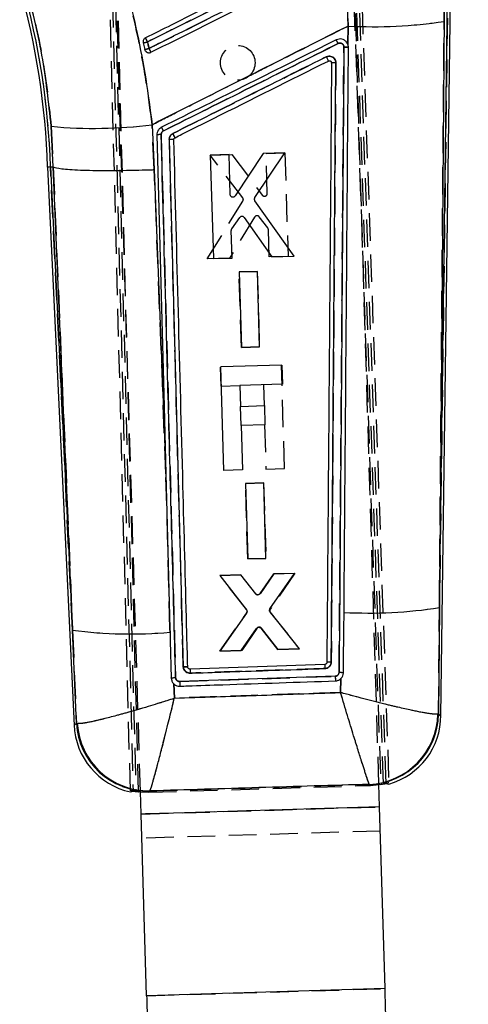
# Model space of a CAD drawing. Extents: x 74 to 743, y 83 to 557.
# Tile 3 of 13: x 248 to 290, y 318 to 409. Entities that reach past the tile are written whole.
import ezdxf

# ---------------------------------------------------------------- set-up
doc = ezdxf.new("R2010")
doc.units = 0
doc.header["$LTSCALE"] = 2
doc.linetypes.add('HIDDEN', pattern=[1.905, 1.27, -0.635])
doc.layers.get('0').update_dxf_attribs({"linetype": 'CONTINUOUS'})
doc.styles.add('SLDTEXTSTYLE0', font='TXT', dxfattribs={"width": 0.75})
doc.dimstyles.new('SLDDIMSTYLE0', dxfattribs={"dimtxt": 7, "dimasz": 6.604, "dimexe": 0, "dimexo": 0.0625, "dimgap": 1.75, "dimtad": 1, "dimdec": 0, "dimrnd": 1e-09, "dimzin": 12, "dimtxsty": 'SLDTEXTSTYLE0', "dimsah": 1, "dimcen": 0.09, "dimazin": 3, "dimtfac": 1, "dimtdec": 0, "dimtofl": 0, "dimtmove": 0, "dimatfit": 3, "dimtolj": 1, "dimtzin": 12})

# ---------------------------------------------------------------- blocks, each defined once
blk = doc.blocks.new('_D_1')
at = {"color": 179, "linetype": 'CONTINUOUS'}
for p, q in [((266.253, 455.863), (351.827, 455.863)), ((349.827, 135.268), (349.827, 455.863)), ((278.786, 135.268), (351.827, 135.268))]:
    blk.add_line(p, q, dxfattribs=at)
for points in [[(349.827, 455.863), (348.811, 449.259), (350.843, 449.259)], [(349.827, 135.268), (350.843, 141.872), (348.811, 141.872)]]:
    blk.add_solid(points, dxfattribs=at)
at = {"color": 179, "linetype": 'CONTINUOUS', "insert": (340.803, 296.443, 0.1), "char_height": 7, "attachment_point": 1, "rotation": 90, "style": 'SLDTEXTSTYLE0'}
blk.add_mtext('321', dxfattribs=at)

msp = doc.modelspace()

# ---------------------------------------------------------------- linework, layer by layer
at = {"color": 7, "linetype": 'HIDDEN'}
for p, q in [((255.908295, 441.434601), (258.615158, 337.989094)), ((258.362309, 338.040011), (255.692234, 441.326955)), ((256.200192, 441.025222), (258.864127, 337.975854)), ((259.115328, 337.942215), (256.415117, 441.133508)), ((281.955865, 338.696549), (278.962611, 426.040912)), ((278.467922, 425.913194), (281.459466, 338.618735)), ((281.708166, 338.667834), (278.706626, 425.453374)), ((279.20249, 425.58133), (282.205162, 338.763053)), ((281.281588, 338.638956), (279.019049, 413.513312)), ((259.291656, 337.973462), (257.029086, 412.848825)), ((278.279436, 413.089791), (278.437438, 408.56866)), ((287.651728, 413.095528), (286.870761, 354.924748)), ((287.308101, 409.000928), (287.349691, 413.099581)), ((278.437438, 408.56866), (278.419133, 406.898299)), ((276.872396, 405.291298), (276.905914, 405.232379)), ((276.918, 405.16294), (276.948024, 405.172253)), ((276.918, 405.16294), (276.918006, 405.163774)), ((251.055086, 399.323786), (251.243399, 395.584295)), ((260.569071, 395.329023), (260.369846, 399.473855)), ((262.111283, 398.107046), (261.952923, 398.104811)), ((262.36918, 398.089001), (262.354776, 398.093099)), ((265.728033, 396.655479), (267.721165, 396.716097)), ((268.730575, 392.715717), (265.728033, 396.655479)), ((267.721165, 396.716097), (270.53307, 392.973)), ((270.880088, 396.81215), (272.615874, 396.86493)), ((270.990506, 393.133933), (270.880088, 396.81215)), ((272.615874, 396.86493), (272.902286, 387.329364)), ((253.027448, 352.850439), (250.989599, 395.5744)), ((251.243399, 395.584295), (251.244353, 395.583967)), ((261.63573, 367.254833), (260.569071, 395.329023)), ((265.453945, 387.102971), (268.744606, 392.428884)), ((269.826638, 390.951211), (267.516549, 387.165653)), ((271.037362, 389.955277), (270.245622, 390.974978)), ((271.166396, 387.276607), (271.090378, 389.807785)), ((267.516549, 387.165653), (265.453945, 387.102971)), ((272.902286, 387.329364), (271.166396, 387.276607)), ((268.392948, 385.891939), (270.058516, 385.94258)), ((268.602257, 378.920929), (268.392948, 385.891939)), ((270.058516, 385.94258), (270.267902, 378.971564)), ((262.011285, 352.963323), (261.330984, 378.800096)), ((270.267902, 378.971564), (268.602257, 378.920929)), ((266.655189, 377.121368), (266.69198, 377.122478)), ((266.655189, 377.121368), (266.708159, 375.368433)), ((272.583093, 367.756272), (272.294951, 377.291793)), ((266.708159, 375.368433), (268.461094, 375.421399)), ((270.634834, 375.487084), (270.693103, 373.558769)), ((268.521204, 373.493137), (268.495567, 373.492362)), ((268.495567, 373.492362), (268.548964, 371.725285)), ((268.548964, 371.725285), (268.574644, 371.726068)), ((270.746501, 371.791692), (270.870006, 367.704505)), ((270.870006, 367.704505), (272.583093, 367.756272)), ((268.986308, 366.385968), (270.651879, 366.436617)), ((269.1956, 359.415056), (268.986308, 366.385968)), ((270.651879, 366.436617), (270.861248, 359.465683)), ((270.861248, 359.465683), (269.1956, 359.415056)), ((266.642088, 357.882464), (268.530428, 357.939893)), ((269.086129, 354.76386), (266.642088, 357.882464)), ((268.530428, 357.939893), (269.913641, 356.20133)), ((270.321116, 356.214905), (271.596639, 358.033137)), ((273.520483, 358.091639), (271.259407, 354.793893)), ((271.596639, 358.033137), (273.520483, 358.091639)), ((266.604723, 350.904146), (269.094325, 354.462141)), ((271.269949, 354.492487), (273.94104, 351.127164)), ((286.796118, 345.100867), (286.870761, 354.924748)), ((253.027448, 352.850439), (253.381421, 344.264956)), ((262.019257, 352.659399), (262.011285, 352.963323)), ((270.037179, 353.011491), (268.634726, 350.965859)), ((271.981892, 351.067604), (270.44813, 353.02476)), ((268.634726, 350.965859), (266.604723, 350.904146)), ((273.94104, 351.127164), (271.981892, 351.067604)), ((263.653011, 349.441992), (263.651529, 349.461378)), ((262.417277, 346.577519), (262.367006, 347.899476)), ((262.913459, 348.115267), (277.260894, 348.598951)), ((277.763863, 348.363297), (277.748855, 347.094731)), ((253.381421, 344.264956), (253.457698, 344.250301)), ((286.796118, 345.100867), (286.738299, 345.088767)), ((259.292375, 337.949688), (260.06519, 337.902466)), ((260.06519, 337.902466), (280.504751, 338.520104)), ((260.103456, 337.948093), (260.06519, 337.902466)), ((260.150166, 338.003794), (260.170489, 338.02055)), ((280.401704, 338.627012), (280.417674, 338.614458)), ((280.504751, 338.520104), (280.464823, 338.56337)), ((280.504751, 338.520104), (281.282295, 338.615553)), ((281.344684, 336.550938), (259.354721, 335.88645)), ((259.354863, 335.881757), (281.344825, 336.546244)), ((281.41218, 334.317269), (259.422218, 333.652781)), ((259.861381, 319.119492), (281.851344, 319.78398))]:
    msp.add_line(p, q, dxfattribs=at)
at = {"color": 7, "linetype": 'CONTINUOUS'}
for p, q in [((278.437438, 408.56866), (278.279436, 413.089791)), ((286.870761, 354.924748), (287.651728, 413.095528)), ((287.006739, 344.912948), (287.92207, 413.091892)), ((287.349691, 413.099581), (287.308101, 409.000928)), ((278.419133, 406.898299), (278.437438, 408.56866)), ((259.543389, 407.018164), (259.685549, 406.420568)), ((278.419133, 406.898299), (278.410816, 406.917805)), ((251.243399, 395.584295), (251.055086, 399.323786)), ((260.369846, 399.473855), (260.569071, 395.329023)), ((267.461028, 396.70884), (265.725223, 396.656716)), ((265.725223, 396.656716), (266.015095, 387.121255)), ((267.572904, 393.030653), (267.461028, 396.70884)), ((270.619988, 396.803686), (268.039223, 392.897645)), ((269.853965, 392.749662), (272.613143, 396.863529)), ((272.613143, 396.863529), (270.619988, 396.803686)), ((250.719428, 395.563865), (253.175899, 344.063366)), ((250.989599, 395.5744), (251.243399, 395.584295)), ((250.989599, 395.5744), (253.027448, 352.850439)), ((251.244353, 395.583967), (251.243399, 395.584295)), ((273.463516, 387.345003), (269.857279, 392.462501)), ((267.718063, 389.854977), (268.446788, 390.920618)), ((268.866443, 390.922183), (271.400891, 387.283029)), ((267.751005, 387.173401), (267.674049, 389.70455)), ((266.015095, 387.121255), (267.751005, 387.173401)), ((271.400891, 387.283029), (273.463516, 387.345003)), ((270.073241, 385.942707), (268.407654, 385.892691)), ((268.407654, 385.892691), (268.619563, 378.921749)), ((270.285226, 378.971787), (270.073241, 385.942707)), ((268.619563, 378.921749), (270.285226, 378.971787)), ((272.3374, 377.293074), (266.697638, 377.12265)), ((266.985781, 367.587136), (266.697638, 377.12265)), ((272.3374, 377.293074), (272.39037, 375.540132)), ((272.39037, 375.540132), (268.463695, 375.421481)), ((268.463695, 375.421481), (268.521964, 373.493159)), ((268.521964, 373.493159), (270.719502, 373.559566)), ((270.719502, 373.559566), (270.772899, 371.79249)), ((270.772899, 371.79249), (268.575361, 371.726083)), ((268.575361, 371.726083), (268.698867, 367.638903)), ((261.63573, 367.254833), (262.011285, 352.963323)), ((268.698867, 367.638903), (266.985781, 367.587136)), ((270.658742, 366.436506), (268.993153, 366.38649)), ((268.993153, 366.38649), (269.205074, 359.415637)), ((270.87074, 359.465675), (270.658742, 366.436506)), ((269.205074, 359.415637), (270.87074, 359.465675)), ((268.537532, 357.940698), (266.613665, 357.882926)), ((266.613665, 357.882926), (269.069735, 354.727725)), ((269.920513, 356.202798), (268.537532, 357.940698)), ((271.603778, 358.032765), (270.328064, 356.213847)), ((271.240862, 354.82897), (273.492141, 358.089464)), ((273.492141, 358.089464), (271.603778, 358.032765)), ((269.077412, 354.426237), (266.614395, 350.905763)), ((273.950791, 351.126129), (271.250898, 354.527311)), ((286.870761, 354.924748), (286.796118, 345.100867)), ((253.381421, 344.264956), (253.027448, 352.850439)), ((262.011285, 352.963323), (262.019257, 352.659399)), ((268.573564, 350.964615), (269.986353, 353.010805)), ((270.397355, 353.022376), (271.920766, 351.065153)), ((266.614395, 350.905763), (268.573564, 350.964615)), ((271.920766, 351.065153), (273.950791, 351.126129)), ((276.288094, 349.683629), (263.862242, 349.262686)), ((263.653011, 349.441992), (263.651529, 349.461378)), ((262.367006, 347.899476), (262.417277, 346.577519)), ((277.748855, 347.094731), (277.763863, 348.363297)), ((253.381421, 344.264956), (253.457698, 344.250301)), ((286.796118, 345.100867), (286.738299, 345.088767)), ((258.365137, 337.930622), (258.615158, 337.989094)), ((258.864127, 337.975854), (259.292375, 337.949688)), ((259.354721, 335.88645), (259.291656, 337.973462)), ((260.170489, 338.02055), (260.150166, 338.003794)), ((280.417674, 338.614458), (280.401704, 338.627012)), ((281.344684, 336.550938), (281.281588, 338.638956)), ((281.282295, 338.615553), (281.708166, 338.667834)), ((281.955865, 338.696549), (282.208932, 338.654051)), ((281.344684, 336.550938), (259.354721, 335.88645)), ((281.344825, 336.546244), (259.354863, 335.881757)), ((281.851344, 319.78398), (281.344825, 336.546244)), ((259.354721, 335.88645), (259.354863, 335.881757)), ((259.861381, 319.119492), (259.354863, 335.881757)), ((281.851344, 319.78398), (259.861381, 319.119492))]:
    msp.add_line(p, q, dxfattribs=at)
at = {"color": 8, "linetype": 'CONTINUOUS'}
for p, q in [((260.150166, 338.003794), (260.103456, 337.948093)), ((280.464823, 338.56337), (280.417674, 338.614458))]:
    msp.add_line(p, q, dxfattribs=at)
at = {"color": 7, "linetype": 'CONTINUOUS', "flags": 128}
for points in [[(260.809257, 398.523459), (261.47174, 373.478988), (261.63573, 367.254833)], [(261.952923, 398.104811), (262.599909, 373.791071), (262.600654, 373.763042), (263.243218, 349.477427)], [(253.027448, 352.850439), (252.392601, 368.063213), (251.244353, 395.583967)], [(260.569071, 395.329023), (261.262055, 377.114432), (261.63573, 367.254833)], [(278.02487, 348.934757), (278.031022, 349.702956), (278.056943, 352.944734), (278.069236, 354.484769)], [(262.019257, 352.659399), (262.040227, 351.85984), (262.129979, 348.435814)], [(281.344825, 336.546244), (281.344809, 336.546788), (281.344792, 336.547354), (281.344774, 336.547928), (281.344757, 336.548516), (281.344739, 336.549113), (281.34472, 336.549716), (281.344702, 336.550327), (281.344684, 336.550938)], [(281.918841, 317.550315), (281.910064, 317.840772), (281.901319, 318.130149), (281.892641, 318.417361), (281.884059, 318.701336), (281.875608, 318.98102), (281.867318, 319.255369), (281.85922, 319.523355), (281.851344, 319.78398)], [(259.861381, 319.119492), (259.869256, 318.858864), (259.877355, 318.590878), (259.885646, 318.316532), (259.894097, 318.036849), (259.902678, 317.75287), (259.911356, 317.465661), (259.920101, 317.176284), (259.928878, 316.885827)]]:
    msp.add_lwpolyline(points, dxfattribs=at)
at = {"color": 7, "linetype": 'HIDDEN', "flags": 128}
for points in [[(251.244353, 395.583967), (252.392601, 368.063213), (253.027448, 352.850439)], [(253.381421, 344.264956), (253.198744, 344.085777), (253.175899, 344.063366)], [(287.006739, 344.912948), (286.983326, 344.933839), (286.796118, 345.100867)]]:
    msp.add_lwpolyline(points, dxfattribs=at)
at = {"color": 8, "linetype": 'CONTINUOUS', "flags": 128}
for points in [[(253.175899, 344.063366), (253.198744, 344.085777), (253.381421, 344.264956)], [(286.796118, 345.100867), (286.983326, 344.933839), (287.006739, 344.912948)]]:
    msp.add_lwpolyline(points, dxfattribs=at)
at = {"color": 7, "linetype": 'HIDDEN'}
msp.add_circle((268.2657, 405.184719), 1.6, dxfattribs=at)
at = {"color": 7, "linetype": 'CONTINUOUS'}
for centre, radius, start, end in [((181.340033, 393.464613), 69.681512, 1.73504133, 15.7308263), ((181.340033, 393.464613), 69.411145, 1.73247655, 15.7308263), ((280.707251, 453.223875), 44.712865, 267.09017455, 278.48946336), ((258.134213, 414.269631), 7.38712, 280.99720863, 284.16856623), ((232.408618, 393.452826), 30.733561, 26.37748198, 27.14587023), ((260.462343, 398.607366), 18.998456, 26.07578963, 27.21982521), ((256.511718, 421.085871), 15.004809, 282.21149789, 283.77024996), ((235.658784, 394.187138), 27.358132, 25.93307408, 26.77659591), ((255.045923, 440.770884), 41.638789, 264.50008825, 277.34593034), ((248.001585, 392.296706), 14.943692, 26.22333002, 27.66887339), ((261.146716, 397.083705), 1.478773, 87.76442049, 103.19123348), ((244.480413, 389.580385), 19.991103, 25.78350055, 27.02660116), ((280.297804, 398.158236), 43.73029, 267.07884674, 278.64470249), ((258.379223, 393.038698), 40.543035, 262.41468462, 275.15106487), ((311.624432, 350.820672), 35.354627, 181.84301088, 182.46011399), ((276.404246, 348.392555), 13.493636, 181.17748428, 183.01381483), ((323.017285, 350.030794), 45.777952, 181.79235242, 182.33085806), ((259.995799, 344.626232), 6.624237, 183.12637513, 271.3353003), ((260.087706, 344.662865), 6.642831, 183.56074436, 270.71404212), ((280.101157, 345.259545), 6.639338, 272.59452685, 358.52606761), ((280.173707, 345.233707), 6.623743, 272.11080358, 358.85084912), ((280.409834, 345.001514), 6.5975, 285.85313247, 359.97567538), ((259.765907, 344.3777), 6.5975, 182.19978499, 257.72793122)]:
    msp.add_arc(centre, radius, start, end, dxfattribs=at)
at = {"color": 7, "linetype": 'HIDDEN'}
for centre, radius, start, end in [((181.340033, 393.464613), 69.681512, 1.73504133, 15.7308263), ((280.707251, 453.223875), 44.712865, 267.09017455, 278.48946336), ((258.134213, 414.269631), 7.38712, 280.99720863, 284.16856623), ((232.408618, 393.452826), 30.733561, 26.37748198, 27.14587023), ((261.43627, 399.013392), 17.946864, 26.27819344, 27.48933063), ((256.511718, 421.085871), 15.004809, 282.21149789, 283.77024996), ((235.658784, 394.187138), 27.358132, 25.93307408, 26.77659591), ((255.045923, 440.770884), 41.638789, 264.50008825, 277.34593034), ((248.208683, 392.384178), 14.71967, 26.27408932, 27.74165827), ((261.146724, 397.082458), 1.479989, 87.76656709, 103.18052291), ((244.020992, 389.412683), 20.477781, 25.64684475, 26.86044166), ((280.297804, 398.158236), 43.73029, 267.07884674, 278.64470249), ((258.379223, 393.038698), 40.543035, 262.41468462, 275.15106487), ((306.901477, 350.431164), 30.622508, 181.39880179, 182.11126667), ((302.803962, 349.374594), 39.910376, 181.80820342, 182.42903883), ((325.200901, 350.202859), 47.96683, 181.91620524, 182.43013839), ((259.995799, 344.626232), 6.624237, 183.12637513, 271.3353003), ((260.087706, 344.662865), 6.642831, 183.56074436, 270.71404212), ((280.101157, 345.259545), 6.639338, 272.59452685, 358.52606761), ((280.173707, 345.233707), 6.623743, 272.11080358, 358.85084912)]:
    msp.add_arc(centre, radius, start, end, dxfattribs=at)
at = {"color": 7, "linetype": 'CONTINUOUS'}
for points, knots in [([(277.372133, 416.284004), (277.132895, 416.164373), (275.925312, 415.560521), (270.844402, 413.019695), (265.211851, 410.203101), (260.547657, 407.870714), (259.75681, 407.475242)], [0, 0, 0, 0, 0.040743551, 0.205657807, 0.865313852, 1, 1, 1, 1]), ([(256.870025, 415.949264), (257.265996, 414.620464), (258.057943, 411.962843), (259.020368, 407.863622), (259.821793, 403.697906), (260.18716, 400.881885), (260.369846, 399.473855)], [0, 0, 0, 0, 0.247644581, 0.495292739, 0.747642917, 1, 1, 1, 1]), ([(259.942399, 407.107228), (262.906848, 408.589195), (268.77889, 411.524707), (274.650895, 414.460313), (277.558471, 415.913904)], [0, 0, 0, 0, 0.504841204, 1, 1, 1, 1]), ([(277.686082, 415.312344), (277.443986, 415.191312), (276.233502, 414.58615), (271.149484, 412.044433), (265.523995, 409.232109), (260.866846, 406.90402), (260.0833, 406.512329)], [0, 0, 0, 0, 0.041260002, 0.206300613, 0.866463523, 1, 1, 1, 1]), ([(260.262101, 406.151423), (263.195778, 407.618431), (269.063132, 410.552448), (274.930462, 413.486538), (277.864127, 414.953584)], [0, 0, 0, 0, 0.499999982, 1, 1, 1, 1]), ([(251.055086, 399.323786), (250.821574, 401.513974), (250.468471, 404.825862), (249.544784, 409.18894), (248.94573, 411.344726), (248.646207, 412.422607)], [0, 0, 0, 0, 0.4940023, 0.747004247, 1, 1, 1, 1]), ([(287.308101, 409.000928), (287.223279, 398.545275), (287.077045, 380.519572), (286.93177, 362.494524), (286.870761, 354.924748)], [0, 0, 0, 0, 0.580041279, 1, 1, 1, 1]), ([(278.437438, 408.56866), (275.878637, 407.281494), (270.674794, 404.663779), (264.652459, 401.631798), (261.189089, 399.886659), (260.369846, 399.473855)], [0, 0, 0, 0, 0.424812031, 0.863942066, 1, 1, 1, 1]), ([(259.75681, 407.475242), (259.71963, 407.452063), (259.643557, 407.404637), (259.565561, 407.290598), (259.527049, 407.157797), (259.532534, 407.064015), (259.543195, 407.018983), (259.543389, 407.018164)], [0, 0, 0, 0, 0.24052449, 0.492122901, 0.743731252, 0.995337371, 1, 1, 1, 1]), ([(260.0833, 406.512329), (260.066764, 406.582147), (260.019794, 406.780452), (259.972829, 406.978747), (259.942399, 407.107228)], [0, 0, 0, 0, 0.352070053, 1, 1, 1, 1]), ([(277.356875, 407.297367), (274.67014, 405.953768), (269.29667, 403.26657), (263.923161, 400.579505), (261.236406, 399.235973)], [0, 0, 0, 0, 0.50000005, 1, 1, 1, 1]), ([(261.40725, 398.899892), (264.094129, 400.243019), (269.467426, 402.929043), (274.840638, 405.615295), (277.527014, 406.958306)], [0, 0, 0, 0, 0.5000428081, 1, 1, 1, 1]), ([(278.410816, 406.917805), (278.379953, 406.975475), (278.307943, 407.110029), (278.123108, 407.271516), (277.879704, 407.372593), (277.608939, 407.392335), (277.441873, 407.329391), (277.356874, 407.297367)], [0, 0, 0, 0, 0.15686971, 0.366000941, 0.575002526, 0.783772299, 1, 1, 1, 1]), ([(277.527011, 406.958321), (277.567859, 406.973754), (277.647782, 407.00395), (277.776872, 406.994373), (277.893322, 406.946439), (277.98664, 406.86196), (278.049604, 406.751346), (278.057272, 406.668383), (278.061106, 406.626904)], [0, 0, 0, 0, 0.17288955, 0.338276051, 0.503705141, 0.669143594, 0.834585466, 1, 1, 1, 1]), ([(278.476904, 406.599829), (278.467556, 406.700629), (278.458061, 406.803005), (278.419724, 406.896854), (278.419133, 406.898299)], [0, 0, 0, 0, 0.984605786, 1, 1, 1, 1]), ([(259.685549, 406.420568), (259.699718, 406.378948), (259.728639, 406.293995), (259.798071, 406.217716), (259.84361, 406.185006), (259.852277, 406.178782)], [0, 0, 0, 0, 0.43747429, 0.892949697, 1, 1, 1, 1]), ([(259.852277, 406.178782), (259.892567, 406.156818), (259.973149, 406.112891), (260.112844, 406.102598), (260.209298, 406.126021), (260.256177, 406.148573), (260.262101, 406.151423)], [0, 0, 0, 0, 0.318000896, 0.636001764, 0.954001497, 1, 1, 1, 1]), ([(278.061115, 406.626904), (277.982266, 396.234228), (277.836434, 377.012738), (277.686024, 357.791989), (277.616938, 348.963516)], [0, 0, 0, 0, 0.540680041, 1, 1, 1, 1]), ([(278.061106, 406.626904), (278.115286, 406.62622), (278.223645, 406.624852), (278.361546, 406.618217), (278.455906, 406.609461), (278.470071, 406.602983), (278.476904, 406.599859)], [0, 0, 0, 0, 0.254330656, 0.508661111, 0.762992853, 1, 1, 1, 1]), ([(278.069236, 354.484769), (278.071113, 354.720184), (278.08161, 356.036198), (278.12095, 360.976921), (278.256803, 378.112903), (278.380862, 394.168788), (278.476912, 406.599829)], [0, 0, 0, 0, 0.013552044, 0.075758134, 0.284418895, 1, 1, 1, 1]), ([(276.434499, 405.736187), (276.192405, 405.615155), (273.834836, 404.436515), (269.119492, 402.079196), (264.646191, 399.843053), (262.288399, 398.664424)], [0, 0, 0, 0, 0.051342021, 0.499980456, 1, 1, 1, 1]), ([(262.481283, 398.275951), (262.694733, 398.382683), (263.87652, 398.973612), (268.590617, 401.33093), (273.091266, 403.581555), (276.623589, 405.347953)], [0, 0, 0, 0, 0.045278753, 0.250689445, 1, 1, 1, 1]), ([(277.314146, 405.185545), (277.308715, 405.248371), (277.297346, 405.379885), (277.201337, 405.559892), (277.051444, 405.703675), (276.861862, 405.788677), (276.644138, 405.811714), (276.506718, 405.762206), (276.434499, 405.736187)], [0, 0, 0, 0, 0.152250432, 0.31870599, 0.483135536, 0.64946431, 0.815783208, 1, 1, 1, 1]), ([(276.434499, 405.736187), (276.440474, 405.724095), (276.457681, 405.68927), (276.494844, 405.613857), (276.54322, 405.515219), (276.588302, 405.422504), (276.616441, 405.363843), (276.62139, 405.352841), (276.623589, 405.347953)], [0, 0, 0, 0, 0.063765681, 0.183634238, 0.398488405, 0.613342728, 0.828199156, 1, 1, 1, 1]), ([(276.918006, 405.163774), (276.846894, 395.950523), (276.70467, 377.524022), (276.557948, 359.098263), (276.484587, 349.885384)], [0, 0, 0, 0, 0.500000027, 1, 1, 1, 1]), ([(276.623589, 405.347953), (276.643217, 405.355297), (276.685443, 405.371098), (276.755227, 405.367701), (276.820961, 405.341658), (276.875632, 405.295806), (276.895771, 405.253624), (276.905914, 405.232379)], [0, 0, 0, 0, 0.182241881, 0.392072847, 0.593516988, 0.79527615, 1, 1, 1, 1]), ([(276.888407, 349.906461), (276.960349, 359.111383), (277.104361, 377.537387), (277.244177, 395.964105), (277.314146, 405.185545)], [0, 0, 0, 0, 0.499561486, 1, 1, 1, 1]), ([(276.905914, 405.232379), (276.906311, 405.231263), (276.914094, 405.209361), (276.916098, 405.185972), (276.917999, 405.163774)], [0, 0, 0, 0, 0.050968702, 1, 1, 1, 1]), ([(277.314146, 405.185545), (277.261943, 405.18543), (277.157536, 405.1852), (277.026945, 405.18022), (276.935799, 405.17259), (276.923933, 405.166156), (276.918, 405.16294)], [0, 0, 0, 0, 0.249999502, 0.499999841, 0.750000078, 1, 1, 1, 1]), ([(261.236406, 399.235973), (261.162425, 399.189349), (261.014466, 399.096105), (260.867842, 398.873537), (260.810837, 398.673003), (260.80959, 398.55495), (260.809257, 398.523459)], [0, 0, 0, 0, 0.297197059, 0.594373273, 0.89179593, 1, 1, 1, 1]), ([(261.204401, 398.561353), (261.204552, 398.57623), (261.205125, 398.632281), (261.232182, 398.727613), (261.301888, 398.833409), (261.372167, 398.877755), (261.40725, 398.899892)], [0, 0, 0, 0, 0.1076076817, 0.4054286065, 0.7031931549, 1, 1, 1, 1]), ([(262.53351, 348.474244), (262.316045, 356.704148), (262.012827, 368.179399), (261.569316, 384.875127), (261.343593, 393.340929), (261.204401, 398.561353)], [0, 0, 0, 0, 0.492937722, 0.687320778, 1, 1, 1, 1]), ([(262.2884, 398.664424), (262.230174, 398.627596), (262.113724, 398.553941), (261.998513, 398.378396), (261.95418, 398.221074), (261.953183, 398.128856), (261.952923, 398.104811)], [0, 0, 0, 0, 0.298219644, 0.596419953, 0.894768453, 1, 1, 1, 1]), ([(262.36918, 398.089001), (262.36226, 398.092217), (262.34793, 398.098877), (262.253321, 398.105348), (262.115364, 398.10803), (262.00707, 398.105884), (261.952923, 398.104811)], [0, 0, 0, 0, 0.23738275, 0.491589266, 0.74579504, 1, 1, 1, 1]), ([(262.36918, 398.089001), (262.370698, 398.110887), (262.373844, 398.156237), (262.406572, 398.217855), (262.446473, 398.256724), (262.473883, 398.271852), (262.481283, 398.275936)], [0, 0, 0, 0, 0.2851159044, 0.5908022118, 0.8895356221, 1, 1, 1, 1]), ([(263.651529, 349.461378), (263.647007, 349.633907), (263.614183, 350.886282), (263.468093, 356.458051), (263.046842, 372.494698), (262.650828, 387.451558), (262.36918, 398.089001)], [0, 0, 0, 0, 0.010643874, 0.077263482, 0.343742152, 1, 1, 1, 1]), ([(250.989599, 395.5744), (250.810164, 395.5672), (250.630043, 395.559972), (250.720112, 395.563895), (250.720456, 395.56391)], [0, 0, 0, 0, 0.996187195, 1, 1, 1, 1]), ([(251.244353, 395.583967), (251.437439, 395.521478), (251.823613, 395.396502), (253.637896, 395.281059), (256.131784, 395.237208), (258.544395, 395.267028), (260.043036, 395.31078), (260.518661, 395.327275), (260.569071, 395.329023)], [0, 0, 0, 0, 0.223933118, 0.447866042, 0.67180348, 0.89574882, 0.988950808, 1, 1, 1, 1]), ([(267.775055, 392.789448), (267.747614, 392.79807), (267.692733, 392.815315), (267.627685, 392.873866), (267.583365, 392.947709), (267.576335, 393.00345), (267.572904, 393.030653)], [0, 0, 0, 0, 0.252652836, 0.505296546, 0.758572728, 1, 1, 1, 1]), ([(268.039223, 392.897645), (268.021096, 392.875374), (267.984839, 392.830831), (267.906468, 392.791915), (267.833638, 392.780313), (267.790294, 392.787071), (267.775055, 392.789448)], [0, 0, 0, 0, 0.282599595, 0.565232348, 0.847147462, 1, 1, 1, 1]), ([(269.857279, 392.462501), (269.84313, 392.487553), (269.814834, 392.537655), (269.807308, 392.625032), (269.823302, 392.697672), (269.845906, 392.735998), (269.853965, 392.749662)], [0, 0, 0, 0, 0.281256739, 0.562494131, 0.844029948, 1, 1, 1, 1]), ([(268.446788, 390.920618), (268.465528, 390.942708), (268.503009, 390.986891), (268.582832, 391.024494), (268.659779, 391.03525), (268.706313, 391.025735), (268.724697, 391.021976)], [0, 0, 0, 0, 0.274026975, 0.548083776, 0.821459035, 1, 1, 1, 1]), ([(268.724697, 391.021976), (268.751962, 391.011899), (268.808001, 390.991188), (268.846616, 390.945594), (268.866444, 390.922183)], [0, 0, 0, 0, 0.486529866, 1, 1, 1, 1]), ([(267.674049, 389.70455), (267.675676, 389.733293), (267.678714, 389.786955), (267.705585, 389.833407), (267.718063, 389.854977)], [0, 0, 0, 0, 0.535639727, 1, 1, 1, 1]), ([(270.098691, 356.108183), (270.070083, 356.113563), (270.01287, 356.124324), (269.95419, 356.164583), (269.927822, 356.194504), (269.920513, 356.202798)], [0, 0, 0, 0, 0.419574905, 0.839111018, 1, 1, 1, 1]), ([(270.328064, 356.213847), (270.313827, 356.197165), (270.280624, 356.158258), (270.208763, 356.118789), (270.142909, 356.106022), (270.10627, 356.107813), (270.098691, 356.108183)], [0, 0, 0, 0, 0.249286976, 0.581401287, 0.913407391, 1, 1, 1, 1]), ([(269.069735, 354.727725), (269.085095, 354.703332), (269.115813, 354.654548), (269.127484, 354.567571), (269.114116, 354.48828), (269.088453, 354.444893), (269.077413, 354.426229)], [0, 0, 0, 0, 0.266256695, 0.532510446, 0.798903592, 1, 1, 1, 1]), ([(271.250898, 354.527311), (271.23533, 354.551493), (271.204197, 354.599854), (271.191683, 354.686507), (271.204269, 354.766142), (271.229779, 354.809942), (271.240862, 354.82897)], [0, 0, 0, 0, 0.26530851, 0.530599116, 0.796080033, 1, 1, 1, 1]), ([(269.986353, 353.010805), (270.005525, 353.032927), (270.043868, 353.077173), (270.125023, 353.114471), (270.190679, 353.12249), (270.226344, 353.118426), (270.233248, 353.117639)], [0, 0, 0, 0, 0.308946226, 0.617913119, 0.926043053, 1, 1, 1, 1]), ([(270.233248, 353.117639), (270.261384, 353.110554), (270.317654, 353.096384), (270.370084, 353.055166), (270.392902, 353.027732), (270.397356, 353.022376)], [0, 0, 0, 0, 0.445940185, 0.891834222, 1, 1, 1, 1]), ([(276.484587, 349.885384), (276.482102, 349.862526), (276.477133, 349.816811), (276.441354, 349.756155), (276.3891, 349.710496), (276.334505, 349.687927), (276.299876, 349.68472), (276.288094, 349.683629)], [0, 0, 0, 0, 0.221124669, 0.442247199, 0.663650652, 0.885559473, 1, 1, 1, 1]), ([(276.30239, 349.303121), (276.370684, 349.312609), (276.507267, 349.331586), (276.685793, 349.443885), (276.817665, 349.60395), (276.879905, 349.768478), (276.886257, 349.871581), (276.888407, 349.906461)], [0, 0, 0, 0, 0.221612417, 0.443202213, 0.664857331, 0.886620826, 1, 1, 1, 1]), ([(276.888407, 349.906461), (276.835444, 349.906533), (276.72952, 349.906676), (276.596149, 349.90207), (276.502859, 349.894666), (276.490676, 349.888304), (276.484584, 349.885123)], [0, 0, 0, 0, 0.249999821, 0.499999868, 0.750000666, 1, 1, 1, 1]), ([(263.651529, 349.461378), (263.645154, 349.46471), (263.6323, 349.471427), (263.538249, 349.477868), (263.403292, 349.480535), (263.296577, 349.478463), (263.243218, 349.477427)], [0, 0, 0, 0, 0.246981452, 0.497988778, 0.748992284, 1, 1, 1, 1]), ([(263.243218, 349.477427), (263.243564, 349.469053), (263.24673, 349.392374), (263.282304, 349.248263), (263.399421, 349.067535), (263.572863, 348.938593), (263.742793, 348.88623), (263.841788, 348.884578), (263.872234, 348.88407)], [0, 0, 0, 0, 0.026324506, 0.2410526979, 0.4557999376, 0.6901844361, 0.9047190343, 1, 1, 1, 1]), ([(263.862242, 349.262686), (263.839025, 349.264364), (263.792587, 349.267718), (263.730002, 349.301556), (263.682125, 349.352466), (263.659327, 349.403103), (263.654331, 349.433865), (263.653011, 349.441992)], [0, 0, 0, 0, 0.22976624, 0.459546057, 0.689001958, 0.917842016, 1, 1, 1, 1]), ([(263.862242, 349.262686), (263.862201, 349.258195), (263.862119, 349.249211), (263.863775, 349.179213), (263.866661, 349.073073), (263.869758, 348.966354), (263.87174, 348.900492), (263.872234, 348.88407)], [0, 0, 0, 0, 0.224350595, 0.448701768, 0.673056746, 0.918477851, 1, 1, 1, 1]), ([(263.872234, 348.88407), (264.142745, 348.893184), (265.495302, 348.938756), (269.638686, 349.078423), (273.511562, 349.209011), (276.30239, 349.303113)], [0, 0, 0, 0, 0.065287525, 0.326437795, 1, 1, 1, 1]), ([(277.616946, 348.963516), (277.615583, 348.941952), (277.611614, 348.879147), (277.573341, 348.779391), (277.493157, 348.682983), (277.385122, 348.615727), (277.30277, 348.604551), (277.26173, 348.598981)], [0, 0, 0, 0, 0.115796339, 0.33725035, 0.558661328, 0.780060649, 1, 1, 1, 1]), ([(277.616938, 348.963516), (277.670348, 348.96265), (277.77717, 348.960918), (277.912144, 348.953836), (278.005236, 348.944697), (278.018415, 348.938029), (278.02487, 348.934764)], [0, 0, 0, 0, 0.252537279, 0.505073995, 0.757610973, 1, 1, 1, 1]), ([(277.763863, 348.363297), (277.779101, 348.377478), (277.857704, 348.450629), (277.967795, 348.615443), (278.020316, 348.806526), (278.024136, 348.913921), (278.024878, 348.934757)], [0, 0, 0, 0, 0.096835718, 0.499513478, 0.902899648, 1, 1, 1, 1]), ([(262.129979, 348.435814), (262.134474, 348.438985), (262.143528, 348.445373), (262.212952, 348.455474), (262.31681, 348.464607), (262.430745, 348.470971), (262.505553, 348.473353), (262.53351, 348.474244)], [0, 0, 0, 0, 0.212907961, 0.428794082, 0.644680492, 0.86720951, 1, 1, 1, 1]), ([(262.129979, 348.435814), (262.144519, 348.333804), (262.171438, 348.144961), (262.289955, 347.975738), (262.359272, 347.907131), (262.367006, 347.899476)], [0, 0, 0, 0, 0.510685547, 0.945404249, 1, 1, 1, 1]), ([(262.367006, 347.899476), (262.418652, 347.856997), (262.53753, 347.75922), (262.738133, 347.689033), (262.877156, 347.68472), (262.929273, 347.683104)], [0, 0, 0, 0, 0.324417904, 0.746739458, 1, 1, 1, 1]), ([(262.913459, 348.115267), (262.872123, 348.118154), (262.788612, 348.123985), (262.675822, 348.184596), (262.589396, 348.276385), (262.542399, 348.37887), (262.53603, 348.4472), (262.53351, 348.474244)], [0, 0, 0, 0, 0.212858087, 0.430026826, 0.644675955, 0.859367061, 1, 1, 1, 1]), ([(277.26173, 348.598981), (272.479963, 348.43177), (267.6974, 348.264531), (262.914255, 348.115292), (262.913459, 348.115267)], [0, 0, 0, 0, 0.999833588, 1, 1, 1, 1]), ([(262.929273, 347.683104), (263.170769, 347.691355), (264.494294, 347.736579), (269.276903, 347.899556), (273.81808, 348.052504), (277.277208, 348.169008)], [0, 0, 0, 0, 0.050494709, 0.276738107, 1, 1, 1, 1]), ([(277.277207, 348.169008), (277.364298, 348.180635), (277.539323, 348.204), (277.694374, 348.302218), (277.762114, 348.36176), (277.763863, 348.363297)], [0, 0, 0, 0, 0.491050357, 0.986862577, 1, 1, 1, 1]), ([(262.417277, 346.577519), (264.936245, 346.663141), (270.046725, 346.836849), (275.157296, 347.007961), (277.748855, 347.094731)], [0, 0, 0, 0, 0.4929023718, 1, 1, 1, 1]), ([(280.401704, 338.627012), (280.341234, 338.784756), (280.222051, 339.095662), (279.810912, 340.371088), (279.376255, 341.756103), (278.92829, 343.204283), (278.383863, 344.986685), (277.965651, 346.372242), (277.75074, 347.088448), (277.748855, 347.094731)], [0, 0, 0, 0, 0.2123075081, 0.4184487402, 0.5447952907, 0.6711647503, 0.8306894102, 0.99851461, 1, 1, 1, 1]), ([(286.738299, 345.088767), (286.52611, 345.091781), (286.107897, 345.097721), (284.707096, 345.364006), (283.233693, 345.689807), (281.71948, 346.050724), (279.883803, 346.516355), (278.477214, 346.893959), (277.755189, 347.092985), (277.748855, 347.094731)], [0, 0, 0, 0, 0.2123085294, 0.4184498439, 0.5447963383, 0.6711660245, 0.8306906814, 0.9985146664, 1, 1, 1, 1]), ([(253.457698, 344.250301), (253.659083, 344.25596), (254.045665, 344.266822), (255.26922, 344.52824), (256.596103, 344.859902), (258.118792, 345.273352), (259.869039, 345.782894), (261.3942, 346.252538), (262.192919, 346.50574), (262.41102, 346.575518), (262.417277, 346.577519)], [0, 0, 0, 0, 0.196757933, 0.377700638, 0.505307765, 0.632940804, 0.809847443, 0.948061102, 0.998509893, 1, 1, 1, 1]), ([(260.170489, 338.02055), (260.223507, 338.163898), (260.325282, 338.439071), (260.635163, 339.548313), (260.968601, 340.801874), (261.349468, 342.274936), (261.785412, 344.004258), (262.163892, 345.53808), (262.361748, 346.349075), (262.415728, 346.571147), (262.417277, 346.577519)], [0, 0, 0, 0, 0.196757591, 0.377699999, 0.505306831, 0.632939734, 0.809846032, 0.948060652, 0.998509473, 1, 1, 1, 1]), ([(282.205162, 338.763053), (282.205162, 338.76306), (282.205161, 338.763098), (282.20515, 338.763235), (282.205043, 338.763827), (282.203539, 338.765782), (282.18992, 338.76756), (282.134879, 338.759871), (282.024557, 338.737359), (281.877759, 338.70498), (281.76561, 338.680416), (281.708166, 338.667834)], [0, 0, 0, 0, 0.000440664, 0.002203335, 0.009254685, 0.037466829, 0.150767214, 0.357680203, 0.565213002, 0.777296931, 1, 1, 1, 1]), ([(258.864127, 337.975854), (258.806952, 337.984712), (258.692587, 338.00243), (258.540586, 338.026224), (258.427372, 338.041902), (258.369885, 338.046012), (258.364406, 338.041672), (258.362309, 338.040011)], [0, 0, 0, 0, 0.219320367, 0.438698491, 0.656123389, 0.868369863, 1, 1, 1, 1]), ([(258.615158, 337.989094), (258.624275, 337.990692), (258.642507, 337.993889), (258.736002, 337.985944), (258.867154, 337.971243), (259.001719, 337.955295), (259.086461, 337.945538), (259.115328, 337.942215)], [0, 0, 0, 0, 0.219330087, 0.438616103, 0.659395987, 0.883973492, 1, 1, 1, 1]), ([(280.401704, 338.627012), (277.003745, 338.525082), (270.260006, 338.322786), (263.516269, 338.120774), (260.170489, 338.02055)], [0, 0, 0, 0, 0.503868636, 1, 1, 1, 1]), ([(281.459466, 338.618735), (281.515823, 338.628828), (281.628545, 338.649018), (281.778439, 338.676154), (281.890876, 338.694589), (281.944037, 338.699839), (281.953138, 338.697307), (281.955865, 338.696549)], [0, 0, 0, 0, 0.227714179, 0.455466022, 0.68193168, 0.904686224, 1, 1, 1, 1])]:
    msp.add_open_spline(points, degree=3, knots=knots, dxfattribs=at)
at = {"color": 7, "linetype": 'HIDDEN'}
for points, knots in [([(260.369846, 399.473855), (260.190902, 400.855816), (259.83302, 403.619699), (259.04233, 407.760437), (258.079396, 411.887114), (257.273148, 414.595218), (256.870025, 415.949264)], [0, 0, 0, 0, 0.2476832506, 0.4953597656, 0.7476810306, 1, 1, 1, 1]), ([(277.558471, 415.913904), (277.316374, 415.792872), (276.105888, 415.18771), (271.021851, 412.64603), (265.391918, 409.831514), (260.73037, 407.501145), (259.942399, 407.107228)], [0, 0, 0, 0, 0.0412289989, 0.2061451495, 0.865809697, 1, 1, 1, 1]), ([(260.0833, 406.512329), (260.3254, 406.633351), (261.535907, 407.238463), (266.619969, 409.780067), (272.245481, 412.592348), (276.902549, 414.920621), (277.686082, 415.312344)], [0, 0, 0, 0, 0.041259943, 0.20630077, 0.866463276, 1, 1, 1, 1]), ([(248.646207, 412.422607), (249.212756, 410.30276), (250.35954, 406.011861), (250.8214, 401.570809), (251.055086, 399.323786)], [0, 0, 0, 0, 0.49403344, 1, 1, 1, 1]), ([(286.870761, 354.924748), (286.93177, 362.494524), (287.077045, 380.519572), (287.223279, 398.545275), (287.308101, 409.000928)], [0, 0, 0, 0, 0.419958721, 1, 1, 1, 1]), ([(269.253147, 403.947392), (269.820495, 404.233064), (272.881489, 405.774336), (275.943204, 407.314203), (278.437438, 408.56866)], [0, 0, 0, 0, 0.185347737, 1, 1, 1, 1]), ([(259.942399, 407.107228), (259.972829, 406.978747), (260.019794, 406.780452), (260.066764, 406.582147), (260.0833, 406.512329)], [0, 0, 0, 0, 0.647929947, 1, 1, 1, 1]), ([(277.528415, 406.959007), (274.841571, 405.615762), (269.468013, 402.929339), (264.094371, 400.243139), (261.407615, 398.900071)], [0, 0, 0, 0, 0.500012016, 1, 1, 1, 1]), ([(278.061107, 406.626979), (278.057014, 406.669778), (278.048953, 406.75407), (277.984084, 406.865139), (277.889896, 406.948574), (277.772661, 406.995367), (277.64533, 407.003259), (277.567215, 406.973692), (277.528415, 406.959007)], [0, 0, 0, 0, 0.170988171, 0.336762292, 0.502504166, 0.668225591, 0.835206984, 1, 1, 1, 1]), ([(277.616937, 348.963397), (277.698194, 359.3557), (277.848482, 378.576536), (277.994189, 397.798108), (278.061115, 406.626979)], [0, 0, 0, 0, 0.540679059, 1, 1, 1, 1]), ([(278.476904, 406.599859), (278.470071, 406.602989), (278.455907, 406.609477), (278.361546, 406.618241), (278.223646, 406.624916), (278.115286, 406.626291), (278.061107, 406.626979)], [0, 0, 0, 0, 0.237008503, 0.491338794, 0.745669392, 1, 1, 1, 1]), ([(262.289419, 398.664931), (264.646872, 399.843389), (269.361932, 402.200382), (274.076925, 404.55756), (276.434499, 405.736187)], [0, 0, 0, 0, 0.499983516, 1, 1, 1, 1]), ([(276.434499, 405.736187), (276.4413, 405.739406), (276.509962, 405.771898), (276.653304, 405.807823), (276.861436, 405.789506), (277.051556, 405.703455), (277.201307, 405.559952), (277.297353, 405.379872), (277.308717, 405.248367), (277.314146, 405.185545)], [0, 0, 0, 0, 0.018270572, 0.184451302, 0.350722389, 0.517003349, 0.681385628, 0.847793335, 1, 1, 1, 1]), ([(277.314146, 405.185545), (277.244177, 395.964105), (277.104361, 377.537387), (276.960349, 359.111383), (276.888407, 349.906461)], [0, 0, 0, 0, 0.500438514, 1, 1, 1, 1]), ([(260.369846, 399.473855), (261.18907, 399.886667), (263.95855, 401.282226), (266.728645, 402.676586), (268.679335, 403.658489)], [0, 0, 0, 0, 0.29580411, 1, 1, 1, 1]), ([(261.407617, 398.900071), (261.394574, 398.892928), (261.345335, 398.865959), (261.273896, 398.797125), (261.213259, 398.685697), (261.207354, 398.602786), (261.204401, 398.561323)], [0, 0, 0, 0, 0.107213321, 0.404753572, 0.702319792, 1, 1, 1, 1]), ([(261.204401, 398.561323), (261.429981, 390.095531), (261.845801, 374.490265), (262.287565, 357.794615), (262.504734, 349.56473), (262.53351, 348.474244)], [0, 0, 0, 0, 0.507062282, 0.934684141, 1, 1, 1, 1]), ([(261.952923, 398.104811), (261.953183, 398.128856), (261.95418, 398.221074), (261.998513, 398.378394), (262.113933, 398.554272), (262.230816, 398.627977), (262.289419, 398.664931)], [0, 0, 0, 0, 0.105059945, 0.402921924, 0.700635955, 1, 1, 1, 1]), ([(263.243218, 349.477427), (263.029088, 357.581966), (262.600829, 373.791041), (262.168892, 390.000222), (261.952923, 398.104811)], [0, 0, 0, 0, 0.500000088, 1, 1, 1, 1]), ([(268.744606, 392.428884), (268.757204, 392.45471), (268.782399, 392.506364), (268.784683, 392.593891), (268.764419, 392.665476), (268.739513, 392.702449), (268.730575, 392.715717)], [0, 0, 0, 0, 0.28058801, 0.561185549, 0.842530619, 1, 1, 1, 1]), ([(270.53307, 392.973), (270.552561, 392.951821), (270.591546, 392.90946), (270.672366, 392.875359), (270.745719, 392.868333), (270.788445, 392.877701), (270.803289, 392.880956)], [0, 0, 0, 0, 0.283440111, 0.566937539, 0.849538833, 1, 1, 1, 1]), ([(270.803289, 392.880956), (270.8301, 392.89119), (270.88372, 392.911657), (270.945069, 392.973828), (270.985011, 393.050222), (270.988698, 393.10638), (270.990506, 393.133933)], [0, 0, 0, 0, 0.252110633, 0.504203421, 0.756749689, 1, 1, 1, 1]), ([(269.962101, 391.059378), (269.935554, 391.047703), (269.88088, 391.023657), (269.845063, 390.97582), (269.826637, 390.951211)], [0, 0, 0, 0, 0.4855517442, 1, 1, 1, 1]), ([(270.245622, 390.974978), (270.225532, 390.99594), (270.18535, 391.037866), (270.103165, 391.070569), (270.025757, 391.076492), (269.980009, 391.064193), (269.962101, 391.059378)], [0, 0, 0, 0, 0.274847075, 0.54972201, 0.823733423, 1, 1, 1, 1]), ([(271.090378, 389.807785), (271.087008, 389.836418), (271.080722, 389.889821), (271.051101, 389.934536), (271.037362, 389.955277)], [0, 0, 0, 0, 0.536172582, 1, 1, 1, 1]), ([(269.913641, 356.20133), (269.928601, 356.185039), (269.956838, 356.154287), (269.995411, 356.138421), (270.013549, 356.130959)], [0, 0, 0, 0, 0.529767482, 1, 1, 1, 1]), ([(270.078984, 356.113331), (270.094784, 356.110277), (270.118067, 356.105776), (270.141458, 356.108748), (270.148976, 356.109703)], [0, 0, 0, 0, 0.678580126, 1, 1, 1, 1]), ([(269.094326, 354.462141), (269.108401, 354.48721), (269.136549, 354.537347), (269.143822, 354.624553), (269.126473, 354.703293), (269.09836, 354.745498), (269.086129, 354.76386)], [0, 0, 0, 0, 0.2651321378, 0.5302471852, 0.7956245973, 1, 1, 1, 1]), ([(271.259407, 354.793893), (271.245554, 354.76863), (271.217848, 354.718104), (271.211434, 354.63063), (271.229528, 354.552273), (271.257777, 354.510489), (271.269948, 354.492487)], [0, 0, 0, 0, 0.266050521, 0.532101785, 0.798413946, 1, 1, 1, 1]), ([(270.195235, 353.116484), (270.167593, 353.107723), (270.112311, 353.0902), (270.062449, 353.045901), (270.041318, 353.017128), (270.037178, 353.011491)], [0, 0, 0, 0, 0.44571495, 0.891410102, 1, 1, 1, 1]), ([(270.44813, 353.02476), (270.427645, 353.045694), (270.386671, 353.087564), (270.303351, 353.119892), (270.23734, 353.123892), (270.202021, 353.117678), (270.195235, 353.116484)], [0, 0, 0, 0, 0.309166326, 0.618373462, 0.926679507, 1, 1, 1, 1]), ([(276.888407, 349.906461), (276.886257, 349.871581), (276.879905, 349.768478), (276.817665, 349.603949), (276.685795, 349.443891), (276.506507, 349.33109), (276.368964, 349.312419), (276.299756, 349.303024)], [0, 0, 0, 0, 0.1130616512, 0.3342040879, 0.5552384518, 0.7762076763, 1, 1, 1, 1]), ([(263.243218, 349.477427), (263.296577, 349.478463), (263.403292, 349.480535), (263.538249, 349.477868), (263.6323, 349.471427), (263.645154, 349.46471), (263.651529, 349.461378)], [0, 0, 0, 0, 0.251007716, 0.502011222, 0.753018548, 1, 1, 1, 1]), ([(263.872234, 348.88407), (263.83538, 348.885011), (263.729913, 348.887704), (263.561592, 348.945746), (263.401278, 349.068834), (263.289036, 349.23609), (263.248273, 349.379041), (263.243991, 349.462381), (263.243218, 349.477427)], [0, 0, 0, 0, 0.115200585, 0.329679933, 0.544169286, 0.738060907, 0.952710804, 1, 1, 1, 1]), ([(276.299756, 349.303024), (276.029244, 349.293902), (274.676686, 349.248292), (270.534178, 349.108589), (266.662183, 348.978096), (263.872234, 348.88407)], [0, 0, 0, 0, 0.065301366, 0.326507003, 1, 1, 1, 1]), ([(277.260894, 348.598951), (277.282414, 348.600854), (277.34517, 348.606404), (277.444093, 348.647075), (277.538646, 348.72954), (277.603412, 348.839297), (277.612436, 348.922043), (277.616945, 348.963397)], [0, 0, 0, 0, 0.115418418, 0.33658158, 0.557773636, 0.778987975, 1, 1, 1, 1]), ([(277.61695, 348.963866), (277.67036, 348.962954), (277.777181, 348.961131), (277.912153, 348.953975), (278.005246, 348.944865), (278.018426, 348.938315), (278.024881, 348.935107)], [0, 0, 0, 0, 0.252536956, 0.505074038, 0.757610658, 1, 1, 1, 1]), ([(262.53351, 348.474244), (262.53603, 348.4472), (262.542399, 348.37887), (262.589396, 348.276385), (262.675822, 348.184596), (262.788612, 348.123985), (262.872123, 348.118154), (262.913459, 348.115267)], [0, 0, 0, 0, 0.140632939, 0.355324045, 0.569973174, 0.787141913, 1, 1, 1, 1]), ([(277.748855, 347.094731), (275.157296, 347.007961), (270.046725, 346.836849), (264.936245, 346.663141), (262.417277, 346.577519)], [0, 0, 0, 0, 0.5070976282, 1, 1, 1, 1]), ([(280.401704, 338.627012), (280.341234, 338.784756), (280.222051, 339.095662), (279.810912, 340.371088), (279.376255, 341.756103), (278.92829, 343.204283), (278.383863, 344.986685), (277.965651, 346.372242), (277.75074, 347.088448), (277.748855, 347.094731)], [0, 0, 0, 0, 0.2123075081, 0.4184487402, 0.5447952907, 0.6711647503, 0.8306894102, 0.99851461, 1, 1, 1, 1]), ([(286.738299, 345.088767), (286.52611, 345.091781), (286.107897, 345.097721), (284.707096, 345.364006), (283.233693, 345.689807), (281.71948, 346.050724), (279.883803, 346.516355), (278.477214, 346.893959), (277.755189, 347.092985), (277.748855, 347.094731)], [0, 0, 0, 0, 0.2123085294, 0.4184498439, 0.5447963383, 0.6711660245, 0.8306906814, 0.9985146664, 1, 1, 1, 1]), ([(253.457698, 344.250301), (253.672908, 344.257552), (254.102507, 344.272026), (255.476723, 344.575706), (256.93259, 344.948969), (258.437972, 345.36462), (260.2738, 345.904277), (261.686442, 346.343703), (262.41102, 346.575518), (262.417277, 346.577519)], [0, 0, 0, 0, 0.206446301, 0.412106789, 0.538497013, 0.664911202, 0.827375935, 0.998509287, 1, 1, 1, 1]), ([(260.170489, 338.02055), (260.227082, 338.174996), (260.340054, 338.483302), (260.687543, 339.739743), (261.05289, 341.124975), (261.429058, 342.588578), (261.886014, 344.407848), (262.236395, 345.833381), (262.415728, 346.571147), (262.417277, 346.577519)], [0, 0, 0, 0, 0.206445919, 0.412106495, 0.538496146, 0.664910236, 0.827374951, 0.998508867, 1, 1, 1, 1]), ([(260.170489, 338.02055), (263.516269, 338.120774), (270.260006, 338.322786), (277.003745, 338.525082), (280.401704, 338.627012)], [0, 0, 0, 0, 0.496131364, 1, 1, 1, 1])]:
    msp.add_open_spline(points, degree=3, knots=knots, dxfattribs=at)

# ---------------------------------------------------------------- dimensions: what is measured, and where the dimension line sits
at = {"color": 179, "linetype": 'CONTINUOUS'}
dim = msp.add_linear_dim(base=(349.826519, 455.862937), p1=(276.78619, 135.268211), p2=(264.252883, 455.862937), angle=90, dimstyle='SLDDIMSTYLE0', dxfattribs=at)
dim.commit()
dim.dimension.update_dxf_attribs({"geometry": '_D_1', "text_midpoint": (349.826519, 307.045158), "dimtype": 160})

doc.saveas('drawing.dxf')
